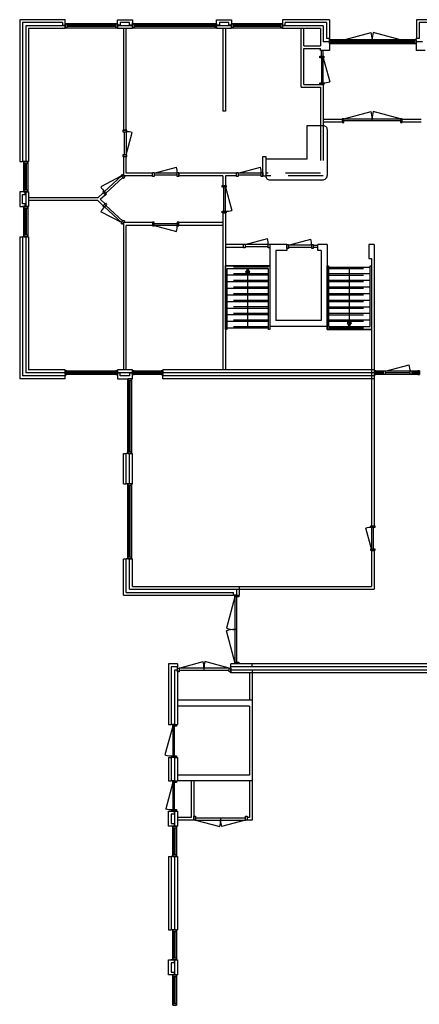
# Model space of a CAD drawing. Header units: millimetres. Extents: x -9653 to 28577, y 30325 to 104483.
# Tile 2 of 3: x -9653 to 4852, y 68723 to 104483. Entities that reach past the tile are written whole.
import ezdxf

# ---------------------------------------------------------------- set-up
doc = ezdxf.new("R2010")
doc.units = ezdxf.units.MM
doc.header["$LTSCALE"] = 100
doc.linetypes.add('DASHED', pattern=[19.05, 12.7, -6.35])
for name, color, linetype in [('AL21----_BUITENWAND', 3, 'Continuous'), ('AL22----_BINNENWAND', 2, 'Continuous'), ('AL24----_TRAPPEN', 7, 'Continuous'), ('Al28----_KONSTRUKTIE', 4, 'Continuous'), ('AL31----_BUITENKOZIJNEN', 1, 'Continuous'), ('AL32----_BINNENKOZIJNEN', 1, 'Continuous')]:
    doc.layers.add(name, color=color, linetype=linetype)

msp = doc.modelspace()

# ---------------------------------------------------------------- linework, layer by layer
at = {"layer": 'AL21----_BUITENWAND'}
for p, q in [((-8003, 104483), (-9653, 104483)), ((-9653, 104483), (-9653, 99333)), ((-8003, 104283), (-8003, 104483)), ((1587, 104483), (-118, 104483)), ((-118, 104483), (-118, 104283)), ((1587, 104483), (1587, 103753)), ((6452, 104483), (4747, 104483)), ((4747, 104483), (4747, 103803)), ((-8103, 104383), (-9553, 104383)), ((-9553, 104383), (-9553, 99333)), ((-8003, 104263), (-9433, 104263)), ((-9433, 104263), (-9433, 99333)), ((-8003, 104163), (-9333, 104163)), ((-9333, 104163), (-9333, 99333)), ((-8103, 104383), (-8103, 104283)), ((-8103, 104283), (-8003, 104283)), ((-8003, 104263), (-8003, 104163)), ((-6103, 104263), (-6103, 104163)), ((-5563, 104263), (-6103, 104263)), ((-5563, 104163), (-6103, 104163)), ((-5563, 104263), (-5563, 104163)), ((-2503, 104263), (-2503, 104163)), ((-1963, 104263), (-2503, 104263)), ((-1963, 104163), (-2503, 104163)), ((-1963, 104263), (-1963, 104163)), ((-118, 104283), (-18, 104283)), ((1367, 104263), (-118, 104263)), ((-118, 104263), (-118, 104163)), ((1267, 104163), (-118, 104163)), ((1487, 104383), (-18, 104383)), ((-18, 104283), (-18, 104383)), ((1267, 104163), (1267, 103533)), ((1367, 104263), (1367, 103683)), ((1487, 104383), (1487, 103803)), ((6352, 104383), (4847, 104383)), ((4847, 104383), (4847, 103803)), ((1587, 103803), (1487, 103803)), ((4847, 103803), (4737, 103803)), ((1267, 103363), (1267, 103433)), ((1587, 103363), (1267, 103363)), ((1587, 103683), (1367, 103683)), ((1587, 103683), (1587, 103363)), ((4737, 103683), (4737, 103363)), ((4967, 103683), (4737, 103683)), ((5067, 103363), (4737, 103363)), ((-9653, 99333), (-9553, 99333)), ((-9433, 99333), (-9333, 99333)), ((-9653, 96593), (-9653, 91443)), ((-9653, 96593), (-9553, 96593)), ((-9553, 96593), (-9553, 91543)), ((-9433, 96593), (-9333, 96593)), ((-9433, 96593), (-9433, 91663)), ((-9333, 96593), (-9333, 91763)), ((-8003, 91663), (-9433, 91663)), ((-8003, 91763), (-9333, 91763)), ((-8003, 91663), (-8003, 91763)), ((-6103, 91663), (-6103, 91763)), ((-5563, 91763), (-6103, 91763)), ((-5563, 91663), (-6103, 91663)), ((-5563, 91663), (-5563, 91763)), ((-4463, 91663), (-4463, 91763)), ((-8003, 91443), (-9653, 91443)), ((-8003, 91543), (-9553, 91543)), ((-8003, 91443), (-8003, 91543)), ((-5883, 88723), (-5783, 88723)), ((-5883, 87623), (-5883, 88723)), ((-5783, 87623), (-5783, 88723)), ((-5663, 88723), (-5563, 88723)), ((-5663, 87623), (-5663, 88723)), ((-5563, 87623), (-5563, 88723)), ((-5883, 87623), (-5783, 87623)), ((-5663, 87623), (-5563, 87623)), ((-5883, 83583), (-5883, 84903)), ((-5883, 84903), (-5783, 84903)), ((-5783, 83683), (-5783, 84903)), ((-5663, 83803), (-5663, 84903)), ((-5663, 84903), (-5563, 84903)), ((-5563, 83903), (-5563, 84903)), ((-5783, 83683), (-1892, 83683)), ((-1892, 83583), (-1892, 83683)), ((-5883, 83583), (-1892, 83583)), ((-4250, 81083), (-4250, 78886)), ((-3930, 81083), (-4250, 81083)), ((-4150, 80983), (-4150, 78886)), ((-3930, 80983), (-4150, 80983)), ((-4030, 80863), (-4030, 78886)), ((-3930, 80863), (-4030, 80863)), ((-3930, 81083), (-3930, 80983)), ((-3930, 80863), (-3930, 78886)), ((-1992, 80983), (-1992, 81083)), ((-1216, 81083), (-1992, 81083)), ((-1216, 80983), (-1992, 80983)), ((-1992, 80763), (-1992, 80863)), ((-1216, 80863), (-1992, 80863)), ((-1216, 80983), (-1216, 81083)), ((-1216, 80863), (-1216, 80763)), ((-1216, 80763), (-1992, 80763)), ((-4250, 78886), (-4150, 78886)), ((-4030, 78886), (-3930, 78886)), ((-4250, 77682), (-4150, 77682)), ((-4250, 77682), (-4250, 76833)), ((-4150, 77682), (-4150, 76833)), ((-4030, 77682), (-3930, 77682)), ((-4030, 77682), (-4030, 76833)), ((-3930, 77682), (-3930, 76833)), ((-4250, 76833), (-4150, 76833)), ((-4030, 76833), (-3930, 76833)), ((-4030, 75733), (-3930, 75733)), ((-4030, 75733), (-4030, 75193)), ((-3930, 75733), (-3930, 75193)), ((-4030, 75193), (-3930, 75193)), ((-4250, 74093), (-4150, 74093)), ((-4250, 74093), (-4250, 71433)), ((-4150, 74093), (-4150, 71433)), ((-4030, 74093), (-3930, 74093)), ((-4030, 74093), (-4030, 71433)), ((-3930, 74093), (-3930, 71433)), ((-4250, 71433), (-4150, 71433)), ((-4030, 71433), (-3930, 71433)), ((-4030, 70333), (-3930, 70333)), ((-4030, 70333), (-4030, 69793)), ((-3930, 70333), (-3930, 69793)), ((-4030, 69793), (-3930, 69793))]:
    msp.add_line(p, q, dxfattribs=at)
for points in [[(-5563, 104483), (-5563, 104283), (-5663, 104283), (-5663, 104383), (-6003, 104383), (-6003, 104283), (-6103, 104283), (-6103, 104483)], [(-1963, 104483), (-1963, 104283), (-2063, 104283), (-2063, 104383), (-2403, 104383), (-2403, 104283), (-2503, 104283), (-2503, 104483)], [(-5563, 91443), (-5563, 91643), (-5663, 91643), (-5663, 91543), (-6003, 91543), (-6003, 91643), (-6103, 91643), (-6103, 91443)], [(-4250, 75733), (-4050, 75733), (-4050, 75633), (-4150, 75633), (-4150, 75293), (-4050, 75293), (-4050, 75193), (-4250, 75193)], [(-4250, 70333), (-4050, 70333), (-4050, 70233), (-4150, 70233), (-4150, 69893), (-4050, 69893), (-4050, 69793), (-4250, 69793)]]:
    msp.add_lwpolyline(points, close=True, dxfattribs=at)
at = {"layer": 'AL22----_BINNENWAND'}
for p, q in [((-5883, 104163), (-5883, 100473)), ((-5783, 100473), (-5783, 104163)), ((-2283, 104163), (-2283, 101163)), ((-2183, 104163), (-2183, 101163)), ((567, 102033), (567, 104163)), ((667, 103533), (667, 104163)), ((667, 103533), (1267, 103533)), ((667, 103433), (1267, 103433)), ((667, 102133), (667, 103433)), ((567, 102033), (1267, 102033)), ((667, 102133), (1367, 102133)), ((1267, 102033), (1267, 100633)), ((1367, 102133), (1367, 100633)), ((-2183, 101163), (-2283, 101163)), ((-5883, 100473), (-5783, 100473)), ((-5783, 99513), (-5883, 99513)), ((-5883, 99513), (-5883, 98813)), ((-5783, 98913), (-5783, 99513)), ((-823, 98913), (-823, 99513)), ((-823, 99513), (-723, 99513)), ((-723, 99513), (-723, 98913)), ((-5917, 98849), (-5883, 98881)), ((-5917, 98849), (-5849, 98776)), ((-4833, 98813), (-5883, 98813)), ((-5849, 98776), (-5809, 98813)), ((-4833, 98913), (-5783, 98913)), ((-4833, 98813), (-4833, 98913)), ((-3873, 98813), (-3873, 98913)), ((-1783, 98913), (-3873, 98913)), ((-2283, 98813), (-3873, 98813)), ((-2283, 98813), (-2283, 98463)), ((-2183, 98813), (-2183, 98463)), ((-1783, 98813), (-2183, 98813)), ((-1783, 98813), (-1783, 98913)), ((-823, 98813), (-823, 98913)), ((-823, 98813), (-723, 98813)), ((-2283, 98463), (-2183, 98463)), ((-6822, 98013), (-9333, 98013)), ((-6822, 98013), (-6622, 98198)), ((-6729, 97963), (-6554, 98125)), ((-6622, 98198), (-6554, 98125)), ((-6822, 97913), (-9333, 97913)), ((-6822, 97913), (-6622, 97727)), ((-6729, 97963), (-6554, 97801)), ((-6622, 97727), (-6554, 97801)), ((-2283, 97463), (-2183, 97463)), ((-2283, 97463), (-2283, 91763)), ((-2183, 97463), (-2183, 91763)), ((-5917, 97076), (-5849, 97149)), ((-5917, 97076), (-5883, 97045)), ((-4833, 97113), (-5883, 97113)), ((-5883, 97113), (-5883, 91763)), ((-5849, 97149), (-5809, 97113)), ((-5783, 91763), (-5783, 97013)), ((-4833, 97013), (-5783, 97013)), ((-4833, 97113), (-4833, 97013)), ((-2283, 97113), (-3873, 97113)), ((-2283, 97013), (-3873, 97013)), ((-1532, 96313), (-2183, 96313)), ((-1532, 96213), (-2183, 96213)), ((-1532, 96213), (-1532, 96313)), ((-572, 96313), (-572, 93339)), ((46, 96313), (-572, 96313)), ((46, 96313), (46, 96099)), ((1506, 96313), (1166, 96313)), ((1166, 96099), (1166, 96313)), ((1506, 96313), (1506, 93339)), ((3217, 96313), (3017, 96313)), ((3017, 96313), (3017, 96313)), ((3017, 96313), (3017, 95813)), ((3217, 96313), (3217, 86103)), ((-358, 96099), (-358, 93553)), ((46, 96099), (-358, 96099)), ((1292, 96099), (1166, 96099)), ((1292, 96099), (1292, 93553)), ((-2183, 95549), (-572, 95549)), ((-572, 95549), (-2183, 95549)), ((3017, 95813), (3117, 95813)), ((3117, 95813), (3117, 86103)), ((1506, 93339), (-572, 93339)), ((1292, 93553), (-358, 93553)), ((1506, 93339), (1506, 93229)), ((1506, 93229), (3117, 93229)), ((3217, 91763), (-4463, 91763)), ((3217, 91663), (-4463, 91663)), ((4517, 91720), (4517, 91720)), ((-4463, 91443), (-4463, 91543)), ((3217, 91543), (-4463, 91543)), ((3217, 91443), (-4463, 91443)), ((3117, 86103), (3217, 86103)), ((3117, 85203), (3217, 85203)), ((3117, 85203), (3117, 83903)), ((3217, 85203), (3217, 83803)), ((-5663, 83803), (3217, 83803)), ((-5563, 83903), (3117, 83903)), ((-1772, 83583), (-1772, 83803)), ((-1672, 83583), (-1672, 83903)), ((-1772, 83583), (-1672, 83583)), ((12685, 81083), (-1216, 81083)), ((12685, 80983), (-1216, 80983)), ((12685, 80863), (-1216, 80863)), ((-1316, 80763), (-1316, 79763)), ((12685, 80763), (-1216, 80763)), ((-1216, 80763), (-1216, 75413)), ((-1216, 79763), (-3930, 79763)), ((-1316, 79549), (-3930, 79549)), ((-1316, 79549), (-1316, 77049)), ((-1316, 77049), (-3930, 77049)), ((-1216, 76835), (-3930, 76835)), ((-3430, 76835), (-3430, 75513)), ((-3330, 76835), (-3330, 75413)), ((-1316, 76835), (-1316, 75513)), ((-3430, 75513), (-3930, 75513)), ((-1316, 75513), (-1392, 75513)), ((-3330, 75413), (-3930, 75413)), ((-1216, 75413), (-1392, 75413))]:
    msp.add_line(p, q, dxfattribs=at)
at = {"layer": 'AL22----_BINNENWAND', "linetype": 'DASHED'}
for p, q in [((1267, 100633), (1267, 98913)), ((1367, 100633), (1367, 98813)), ((1267, 98913), (-723, 98913)), ((1367, 98813), (-723, 98813))]:
    msp.add_line(p, q, dxfattribs=at)
at = {"layer": 'AL24----_TRAPPEN'}
for p, q in [((-572, 95549), (-2183, 95549)), ((1556, 95499), (3067, 95499)), ((2312, 95499), (2312, 93339)), ((-622, 95439), (-2133, 95439)), ((-622, 95199), (-2133, 95199)), ((-1377, 93279), (-1377, 95439)), ((1556, 95259), (3067, 95259)), ((-622, 94959), (-2133, 94959)), ((1556, 95019), (3067, 95019)), ((1556, 94779), (3067, 94779)), ((-622, 94719), (-2133, 94719)), ((-622, 94479), (-2133, 94479)), ((1556, 94539), (3067, 94539)), ((3117, 94563), (3117, 94563)), ((-622, 94239), (-2133, 94239)), ((1556, 94299), (3067, 94299)), ((1556, 94059), (3067, 94059)), ((-622, 93999), (-2133, 93999)), ((-622, 93759), (-2133, 93759)), ((1556, 93819), (3067, 93819)), ((-622, 93519), (-2133, 93519)), ((1556, 93579), (3067, 93579)), ((1556, 93339), (3067, 93339)), ((-622, 93279), (-2133, 93279))]:
    msp.add_line(p, q, dxfattribs=at)
at = {"layer": 'AL24----_TRAPPEN', "linetype": 'DASHED'}
for p, q in [((-622, 95489), (-2133, 95489)), ((-622, 95249), (-2133, 95249)), ((1556, 95449), (3067, 95449)), ((1556, 95209), (3067, 95209)), ((-622, 95009), (-2133, 95009)), ((-622, 94769), (-2133, 94769)), ((1556, 94969), (3067, 94969)), ((-622, 94529), (-2133, 94529)), ((1556, 94729), (3067, 94729)), ((1556, 94489), (3067, 94489)), ((-622, 94289), (-2133, 94289)), ((1556, 94249), (3067, 94249)), ((-622, 94049), (-2133, 94049)), ((-622, 93809), (-2133, 93809)), ((1556, 94009), (3067, 94009)), ((1556, 93769), (3067, 93769)), ((-622, 93569), (-2133, 93569)), ((1556, 93529), (3067, 93529)), ((-622, 93329), (-2133, 93329)), ((1556, 93289), (3067, 93289))]:
    msp.add_line(p, q, dxfattribs=at)
at = {"layer": 'AL24----_TRAPPEN'}
for points in [[(-572, 93229), (-622, 93229), (-622, 95439), (-2133, 95439), (-2133, 93229), (-2183, 93229), (-2183, 95549), (-572, 95549)], [(1506, 95549), (1556, 95549), (1556, 93339), (3067, 93339), (3067, 95549), (3117, 95549), (3117, 93229), (1506, 93229)], [(-1377, 95439), (-1452, 95309), (-1302, 95309)], [(2312, 93339), (2387, 93469), (2237, 93469)]]:
    msp.add_lwpolyline(points, close=True, dxfattribs=at)
at = {"layer": 'Al28----_KONSTRUKTIE'}
for p, q in [((-9433, 98233), (-9333, 98233)), ((-9433, 98233), (-9433, 97693)), ((-9333, 98233), (-9333, 97693)), ((-9433, 97693), (-9333, 97693))]:
    msp.add_line(p, q, dxfattribs=at)
msp.add_lwpolyline([(-9653, 97693), (-9453, 97693), (-9453, 97793), (-9553, 97793), (-9553, 98133), (-9453, 98133), (-9453, 98233), (-9653, 98233)], close=True, dxfattribs=at)
at = {"layer": 'AL31----_BUITENKOZIJNEN'}
for p, q in [((-8003, 104263), (-8003, 104383)), ((-6163, 104288), (-7943, 104288)), ((-6163, 104263), (-7943, 104263)), ((-6163, 104238), (-7943, 104238)), ((-5563, 104263), (-5563, 104383)), ((-2563, 104288), (-5503, 104288)), ((-2563, 104263), (-5503, 104263)), ((-2563, 104238), (-5503, 104238)), ((-178, 104288), (-1903, 104288)), ((-178, 104263), (-1903, 104263)), ((-178, 104238), (-1903, 104238)), ((1587, 103683), (1587, 103803)), ((4677, 103708), (1647, 103708)), ((2109, 103753), (3107, 104020)), ((3142, 103683), (3142, 103753)), ((4176, 103753), (3178, 104020)), ((4737, 103683), (4737, 103803)), ((1297, 103153), (1297, 103363)), ((1367, 103153), (1367, 103363)), ((4677, 103683), (1647, 103683)), ((4677, 103658), (1647, 103658)), ((-9433, 99333), (-9553, 99333)), ((-9458, 98293), (-9458, 99273)), ((-9433, 98293), (-9433, 99273)), ((-9408, 98293), (-9408, 99273)), ((-9433, 98233), (-9553, 98233)), ((-9433, 97693), (-9553, 97693)), ((-9458, 96653), (-9458, 97633)), ((-9433, 96653), (-9433, 97633)), ((-9408, 96653), (-9408, 97633)), ((-9433, 96593), (-9553, 96593)), ((-8003, 91663), (-8003, 91543)), ((-6163, 91688), (-7943, 91688)), ((-6163, 91663), (-7943, 91663)), ((-6163, 91638), (-7943, 91638)), ((-4523, 91688), (-5503, 91688)), ((-4523, 91663), (-5503, 91663)), ((-4523, 91638), (-5503, 91638)), ((-4463, 91543), (-4463, 91663)), ((-5688, 88783), (-5688, 91383)), ((-5663, 88783), (-5663, 91383)), ((-5638, 88783), (-5638, 91383)), ((-5663, 88723), (-5783, 88723)), ((-5663, 87623), (-5783, 87623)), ((-5688, 84963), (-5688, 87563)), ((-5663, 84963), (-5663, 87563)), ((-5638, 84963), (-5638, 87563)), ((-5663, 84903), (-5783, 84903)), ((-1842, 83523), (-2148, 82379)), ((-1772, 83583), (-1892, 83583)), ((-1842, 81143), (-2148, 82286)), ((-1772, 82333), (-1842, 82333)), ((-3930, 80863), (-3930, 80983)), ((-3870, 80933), (-2988, 81169)), ((-2961, 80863), (-2961, 80933)), ((-2052, 80933), (-2933, 81169)), ((-1992, 80863), (-1992, 80983)), ((-1772, 81083), (-1892, 81083)), ((-4100, 78826), (-4380, 77780)), ((-4030, 78886), (-4150, 78886)), ((-4030, 77682), (-4150, 77682)), ((-4100, 76773), (-4354, 75824)), ((-4030, 76833), (-4150, 76833)), ((-4030, 75733), (-4150, 75733)), ((-4030, 75193), (-4150, 75193)), ((-4055, 74153), (-4055, 75133)), ((-4030, 74153), (-4030, 75133)), ((-4005, 74153), (-4005, 75133)), ((-4030, 74093), (-4150, 74093)), ((-4030, 71433), (-4150, 71433)), ((-4055, 70393), (-4055, 71373)), ((-4030, 70393), (-4030, 71373)), ((-4005, 70393), (-4005, 71373)), ((-4030, 70333), (-4150, 70333)), ((-4030, 69793), (-4150, 69793)), ((-4055, 68753), (-4055, 69733)), ((-4030, 68753), (-4030, 69733)), ((-4005, 68753), (-4005, 69733))]:
    msp.add_line(p, q, dxfattribs=at)
for points in [[(-6103, 104193), (-6103, 104333), (-8003, 104333), (-8003, 104193)], [(-7943, 104193), (-8003, 104193), (-8003, 104333), (-7943, 104333)], [(-6103, 104193), (-6163, 104193), (-6163, 104333), (-6103, 104333)], [(-2503, 104193), (-2503, 104333), (-5563, 104333), (-5563, 104193)], [(-5503, 104193), (-5563, 104193), (-5563, 104333), (-5503, 104333)], [(-2503, 104193), (-2563, 104193), (-2563, 104333), (-2503, 104333)], [(-118, 104193), (-118, 104333), (-1963, 104333), (-1963, 104193)], [(-1903, 104193), (-1963, 104193), (-1963, 104333), (-1903, 104333)], [(-118, 104193), (-178, 104193), (-178, 104333), (-118, 104333)], [(4737, 103613), (4737, 103753), (1587, 103753), (1587, 103613)], [(1647, 103613), (1587, 103613), (1587, 103753), (1647, 103753)], [(2049, 103613), (2109, 103613), (2109, 103753), (2049, 103753)], [(2109, 103683), (2109, 103753), (4176, 103753), (4176, 103683)], [(4176, 103613), (4236, 103613), (4236, 103753), (4176, 103753)], [(4737, 103613), (4677, 103613), (4677, 103753), (4737, 103753)], [(1247, 103093), (1247, 103153), (1387, 103153), (1387, 103093)], [(-9363, 98233), (-9503, 98233), (-9503, 99333), (-9363, 99333)], [(-9363, 99273), (-9363, 99333), (-9503, 99333), (-9503, 99273)], [(-9363, 98233), (-9363, 98293), (-9503, 98293), (-9503, 98233)], [(-9363, 96593), (-9503, 96593), (-9503, 97693), (-9363, 97693)], [(-9363, 97633), (-9363, 97693), (-9503, 97693), (-9503, 97633)], [(-9363, 96593), (-9363, 96653), (-9503, 96653), (-9503, 96593)], [(-6103, 91733), (-6103, 91593), (-8003, 91593), (-8003, 91733)], [(-7943, 91733), (-8003, 91733), (-8003, 91593), (-7943, 91593)], [(-6103, 91733), (-6163, 91733), (-6163, 91593), (-6103, 91593)], [(-5503, 91733), (-5563, 91733), (-5563, 91593), (-5503, 91593)], [(-4463, 91733), (-4463, 91593), (-5503, 91593), (-5503, 91733)], [(-4463, 91733), (-4523, 91733), (-4523, 91593), (-4463, 91593)], [(-5593, 91383), (-5593, 91443), (-5733, 91443), (-5733, 91383)], [(-5593, 88723), (-5733, 88723), (-5733, 91443), (-5593, 91443)], [(-5593, 88723), (-5593, 88783), (-5733, 88783), (-5733, 88723)], [(-5593, 84903), (-5733, 84903), (-5733, 87623), (-5593, 87623)], [(-5593, 87563), (-5593, 87623), (-5733, 87623), (-5733, 87563)], [(-5593, 84903), (-5593, 84963), (-5733, 84963), (-5733, 84903)], [(-1702, 83583), (-1702, 83523), (-1842, 83523), (-1842, 83583)], [(-1772, 83523), (-1842, 83523), (-1842, 81143), (-1772, 81143)], [(-3870, 80793), (-3930, 80793), (-3930, 80933), (-3870, 80933)], [(-2052, 80863), (-2052, 80933), (-3870, 80933), (-3870, 80863)], [(-1992, 80793), (-2052, 80793), (-2052, 80933), (-1992, 80933)], [(-1702, 81143), (-1702, 81083), (-1842, 81083), (-1842, 81143)], [(-3960, 78886), (-3960, 78826), (-4100, 78826), (-4100, 78886)], [(-4030, 78826), (-4100, 78826), (-4100, 77742), (-4030, 77742)], [(-3960, 77742), (-3960, 77682), (-4100, 77682), (-4100, 77742)], [(-3960, 76833), (-3960, 76773), (-4100, 76773), (-4100, 76833)], [(-4030, 76773), (-4100, 76773), (-4100, 75793), (-4030, 75793)], [(-3960, 75793), (-3960, 75733), (-4100, 75733), (-4100, 75793)], [(-3960, 74093), (-4100, 74093), (-4100, 75193), (-3960, 75193)], [(-3960, 75133), (-3960, 75193), (-4100, 75193), (-4100, 75133)], [(-3960, 74093), (-3960, 74153), (-4100, 74153), (-4100, 74093)], [(-3960, 70333), (-4100, 70333), (-4100, 71433), (-3960, 71433)], [(-3960, 71373), (-3960, 71433), (-4100, 71433), (-4100, 71373)], [(-3960, 70333), (-3960, 70393), (-4100, 70393), (-4100, 70333)], [(-3960, 68693), (-4100, 68693), (-4100, 69793), (-3960, 69793)], [(-3960, 69733), (-3960, 69793), (-4100, 69793), (-4100, 69733)], [(-3960, 68693), (-3960, 68753), (-4100, 68753), (-4100, 68693)]]:
    msp.add_lwpolyline(points, close=True, dxfattribs=at)
for centre, radius, start, end in [((2109, 103753), 1034, 0, 15), ((4176, 103753), 1033, 165, 180), ((-1842, 83366), 1034, 252.7539, 270), ((-1842, 81299), 1034, 90, 107.2461), ((-3994, 80933), 1033, 0, 13.2133), ((-1927, 80933), 1034, 166.7867, 180), ((-4100, 78775), 1034, 254.2754, 270), ((-4100, 76826), 1034, 255.7677, 270)]:
    msp.add_arc(centre, radius, start, end, dxfattribs=at)
at = {"layer": 'AL32----_BINNENKOZIJNEN'}
for p, q in [((1367, 103093), (1600, 102223)), ((2049, 100863), (1367, 100863)), ((2109, 100883), (3107, 101150)), ((3142, 100813), (3142, 100883)), ((4176, 100883), (3178, 101150)), ((4917, 100863), (4236, 100863)), ((2049, 100763), (1367, 100763)), ((4917, 100763), (4236, 100763)), ((-5783, 99573), (-5565, 100386)), ((-4773, 98913), (-3959, 99131)), ((-1723, 98913), (-909, 99131)), ((-5961, 98809), (-6706, 98417)), ((-2183, 98403), (-1955, 97552)), ((-5961, 97117), (-6706, 97509)), ((-4773, 97013), (-3959, 96795)), ((-1472, 96313), (-658, 96531)), ((106, 96293), (919, 96511)), ((1006, 96293), (1166, 96293)), ((1006, 96223), (1166, 96223)), ((3617, 91713), (4487, 91946)), ((3557, 91688), (3277, 91688)), ((3557, 91663), (3277, 91663)), ((3557, 91638), (3277, 91638)), ((4517, 91663), (3617, 91663)), ((4797, 91688), (4577, 91688)), ((4797, 91663), (4577, 91663)), ((4797, 91638), (4577, 91638)), ((3117, 85263), (2915, 86020)), ((-2361, 75483), (-2361, 75413)), ((-3270, 75413), (-2388, 75176)), ((-1452, 75413), (-2333, 75176))]:
    msp.add_line(p, q, dxfattribs=at)
for points in [[(1297, 102193), (1367, 102193), (1367, 103093), (1297, 103093)], [(1247, 102133), (1247, 102193), (1387, 102193), (1387, 102133)], [(2049, 100743), (2109, 100743), (2109, 100883), (2049, 100883)], [(2109, 100813), (2109, 100883), (4176, 100883), (4176, 100813)], [(4176, 100743), (4236, 100743), (4236, 100883), (4176, 100883)], [(-5903, 100473), (-5903, 100413), (-5763, 100413), (-5763, 100473)], [(-5903, 99573), (-5903, 99513), (-5763, 99513), (-5763, 99573)], [(-5879, 98721), (-5835, 98761), (-5930, 98864), (-5974, 98823)], [(-4773, 98793), (-4833, 98793), (-4833, 98933), (-4773, 98933)], [(-3873, 98793), (-3933, 98793), (-3933, 98933), (-3873, 98933)], [(-1723, 98793), (-1783, 98793), (-1783, 98933), (-1723, 98933)], [(-823, 98793), (-883, 98793), (-883, 98933), (-823, 98933)], [(-2303, 98403), (-2303, 98463), (-2163, 98463), (-2163, 98403)], [(-2253, 97523), (-2183, 97523), (-2183, 98403), (-2253, 98403)], [(-6540, 98110), (-6496, 98151), (-6591, 98253), (-6635, 98213)], [(-6540, 97816), (-6496, 97775), (-6591, 97672), (-6635, 97713)], [(-2303, 97463), (-2303, 97523), (-2163, 97523), (-2163, 97463)], [(-5879, 97205), (-5835, 97164), (-5930, 97061), (-5974, 97102)], [(-4773, 97133), (-4833, 97133), (-4833, 96993), (-4773, 96993)], [(-3873, 97133), (-3933, 97133), (-3933, 96993), (-3873, 96993)], [(-1472, 96193), (-1532, 96193), (-1532, 96333), (-1472, 96333)], [(-572, 96193), (-632, 96193), (-632, 96333), (-572, 96333)], [(106, 96173), (46, 96173), (46, 96313), (106, 96313)], [(1006, 96173), (946, 96173), (946, 96313), (1006, 96313)], [(3277, 91733), (3217, 91733), (3217, 91593), (3277, 91593)], [(3617, 91593), (3557, 91593), (3557, 91733), (3617, 91733)], [(4577, 91593), (4517, 91593), (4517, 91733), (4577, 91733)], [(4857, 91733), (4797, 91733), (4797, 91593), (4857, 91593)], [(3237, 86103), (3237, 86043), (3097, 86043), (3097, 86103)], [(3187, 86043), (3117, 86043), (3117, 85263), (3187, 85263)], [(3237, 85263), (3237, 85203), (3097, 85203), (3097, 85263)], [(-3330, 75553), (-3270, 75553), (-3270, 75413), (-3330, 75413)], [(-3270, 75483), (-3270, 75413), (-1452, 75413), (-1452, 75483)], [(-1452, 75553), (-1392, 75553), (-1392, 75413), (-1452, 75413)]]:
    msp.add_lwpolyline(points, close=True, dxfattribs=at)
msp.add_lwpolyline([(-723, 99413), (-723, 98813, 0.414214), (-573, 98663), (1333, 98663, 0.414214), (1517, 98847), (1517, 100483, 0.414214), (1367, 100633), (767, 100633), (767, 99413)], format="xyb", close=True, dxfattribs=at)
for points in [[(-5853, 99573), (-5853, 100413), (-5783, 100413), (-5783, 99573)], [(-5913, 98757), (-6530, 98187), (-6578, 98239), (-5961, 98809)], [(-4773, 98843), (-3933, 98843), (-3933, 98913), (-4773, 98913)], [(-1723, 98843), (-883, 98843), (-883, 98913), (-1723, 98913)], [(-5913, 97168), (-6530, 97738), (-6578, 97687), (-5961, 97117)], [(-4773, 97083), (-3933, 97083), (-3933, 97013), (-4773, 97013)], [(-1472, 96243), (-632, 96243), (-632, 96313), (-1472, 96313)], [(106, 96223), (946, 96223), (946, 96293), (106, 96293)], [(4517, 91733), (4857, 91733), (4857, 91593), (3277, 91593), (3277, 91733), (3617, 91733)], [(4517, 91643), (4517, 91713), (3617, 91713), (3617, 91643)]]:
    msp.add_lwpolyline(points, dxfattribs=at)
for centre, radius, start, end in [((1367, 103093), 900, 270, 285), ((2109, 100883), 1034, 0, 15), ((4176, 100883), 1033, 165, 180), ((-5783, 99513), 900, 75.9887, 90), ((-4833, 98913), 900, 0, 14.0113), ((-1783, 98913), 900, 0, 14.0113), ((-5917, 98849), 900, 208.7239, 222.7352), ((-5917, 97076), 900, 137.2648, 151.2761), ((-2183, 98423), 900, 270, 284.6705), ((-4833, 97013), 900, 345.9887, 0), ((-1532, 96313), 900, 0, 14.0113), ((46, 96293), 900, 0, 14.0113), ((3617, 91713), 900, 0, 15), ((3117, 85143), 900, 90, 103.0224), ((-3394, 75413), 1034, 346.7867, 0), ((-1327, 75413), 1033, 180, 193.2133)]:
    msp.add_arc(centre, radius, start, end, dxfattribs=at)

doc.saveas('drawing.dxf')
